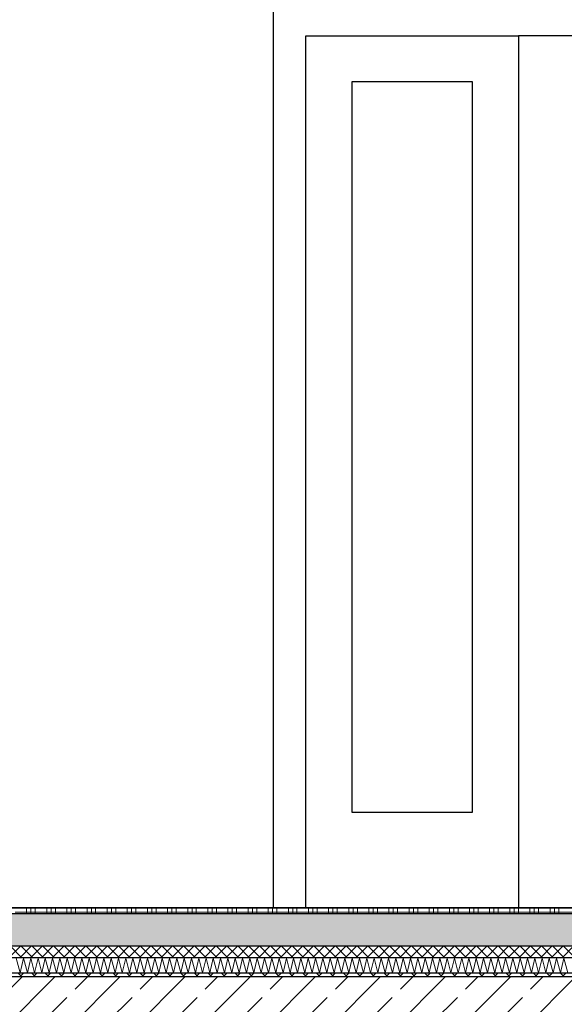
# Model space of a CAD drawing. Header units: metres. Extents: x -14.6 to 48.9, y -22.2 to 2.8.
# Tile 60 of 79: x 16.2 to 17.6, y -10.4 to -7.9. Entities that reach past the tile are written whole.
import ezdxf

# ---------------------------------------------------------------- set-up
doc = ezdxf.new("R2010")
doc.units = ezdxf.units.M
doc.header["$LTSCALE"] = 0.4
doc.header["$MEASUREMENT"] = 0
doc.layers.get('0').update_dxf_attribs({"color": 8, "lineweight": 9})
doc.layers.get('Defpoints').update_dxf_attribs({"color": 8, "lineweight": 9})
for name, color, linetype in [('Neubau_A-Bodenplatte', 8, 'Continuous'), ('Neubau_A-STB Wände', 8, 'Continuous'), ('Neubau_A-TB Wände', 8, 'Continuous'), ('Neubau_B-Bodenaufbau', 8, 'Continuous'), ('Neubau_S-Linien _ Schraffuren.2D', 8, 'Continuous'), ('Neubau_T-Bemaßung', 8, 'Continuous')]:
    doc.layers.add(name, color=color, linetype=linetype)
doc.styles.add('ERSTELLTER_STIL_2', font='arial.ttf')
doc.dimstyles.new('ERSTELLTER_STIL__1', dxfattribs={"dimtxt": 0.0875, "dimasz": 0.059375, "dimexe": 0.18, "dimexo": 0.0625, "dimgap": 0, "dimtad": 1, "dimzin": 0, "dimdsep": 46, "dimtxsty": 'ERSTELLTER_STIL_2', "dimblk": 'ARROWHEAD_6', "dimblk1": 'ARROWHEAD_6', "dimblk2": 'ARROWHEAD_6', "dimcen": 0.09, "dimclrd": 7, "dimclre": 7, "dimclrt": 7, "dimazin": 0, "dimtfac": 1, "dimtdec": 4, "dimtmove": 0, "dimatfit": 3, "dimfxl": 1, "dimtolj": 1, "dimtzin": 0, "dimarcsym": 0})
doc.dimstyles.new('ERSTELLTER_STIL__2', dxfattribs={"dimtxt": 0.0875, "dimasz": 0.059375, "dimexe": 0.18, "dimexo": 0.0625, "dimgap": 0, "dimtad": 1, "dimzin": 0, "dimdsep": 46, "dimtxsty": 'ERSTELLTER_STIL_2', "dimblk": 'ARROWHEAD_6', "dimblk1": 'ARROWHEAD_6', "dimblk2": 'ARROWHEAD_6', "dimcen": 0.09, "dimclrd": 7, "dimclre": 7, "dimclrt": 7, "dimazin": 0, "dimtfac": 1, "dimtdec": 4, "dimtmove": 2, "dimatfit": 3, "dimfxl": 1, "dimtolj": 1, "dimtzin": 0, "dimarcsym": 0})

# ---------------------------------------------------------------- blocks, each defined once
blk = doc.blocks.new('*X259', base_point=(3718.7656, 0))
at = {"layer": 'Neubau_B-Bodenaufbau', "color": 7, "linetype": 'Continuous', "lineweight": 9}
for p, q in [((4099.8132, -0.131), (4099.8234, -0.169)), ((4099.8234, -0.169), (4099.8323, -0.131)), ((4099.8323, -0.131), (4099.8425, -0.169)), ((4099.8425, -0.169), (4099.8513, -0.131)), ((4099.8513, -0.131), (4099.8615, -0.169)), ((4099.8615, -0.169), (4099.8704, -0.131)), ((4099.8704, -0.131), (4099.8806, -0.169)), ((4099.8806, -0.169), (4099.8894, -0.131)), ((4099.8894, -0.131), (4099.8996, -0.169)), ((4099.8996, -0.169), (4099.9085, -0.131)), ((4099.9085, -0.131), (4099.9187, -0.169)), ((4099.9187, -0.169), (4099.9275, -0.131)), ((4099.9275, -0.131), (4099.9377, -0.169)), ((4099.9377, -0.169), (4099.9466, -0.131)), ((4099.9466, -0.131), (4099.9568, -0.169)), ((4099.9568, -0.169), (4099.9656, -0.131)), ((4099.9656, -0.131), (4099.9758, -0.169)), ((4099.9758, -0.169), (4099.9847, -0.131)), ((4099.9847, -0.131), (4099.9949, -0.169)), ((4099.9949, -0.169), (4100.0037, -0.131)), ((4100.0037, -0.131), (4100.0139, -0.169)), ((4100.0139, -0.169), (4100.0228, -0.131)), ((4100.0228, -0.131), (4100.033, -0.169)), ((4100.033, -0.169), (4100.0418, -0.131)), ((4100.0418, -0.131), (4100.052, -0.169)), ((4100.052, -0.169), (4100.0609, -0.131)), ((4100.0609, -0.131), (4100.0711, -0.169)), ((4100.0711, -0.169), (4100.0799, -0.131)), ((4100.0799, -0.131), (4100.0901, -0.169)), ((4100.0901, -0.169), (4100.099, -0.131)), ((4100.099, -0.131), (4100.1092, -0.169)), ((4100.1092, -0.169), (4100.118, -0.131)), ((4100.118, -0.131), (4100.1282, -0.169)), ((4100.1282, -0.169), (4100.137, -0.131)), ((4100.137, -0.131), (4100.1472, -0.169)), ((4100.1472, -0.169), (4100.1561, -0.131)), ((4100.1561, -0.131), (4100.1663, -0.169)), ((4100.1663, -0.169), (4100.1751, -0.131)), ((4100.1751, -0.131), (4100.1853, -0.169)), ((4100.1853, -0.169), (4100.1942, -0.131)), ((4100.1942, -0.131), (4100.2044, -0.169)), ((4100.2044, -0.169), (4100.2132, -0.131)), ((4100.2132, -0.131), (4100.2234, -0.169)), ((4100.2234, -0.169), (4100.2323, -0.131)), ((4100.2323, -0.131), (4100.2425, -0.169)), ((4100.2425, -0.169), (4100.2513, -0.131)), ((4100.2513, -0.131), (4100.2615, -0.169)), ((4100.2615, -0.169), (4100.2704, -0.131)), ((4100.2704, -0.131), (4100.2806, -0.169)), ((4100.2806, -0.169), (4100.2894, -0.131)), ((4100.2894, -0.131), (4100.2996, -0.169)), ((4100.2996, -0.169), (4100.3085, -0.131)), ((4100.3085, -0.131), (4100.3187, -0.169)), ((4100.3187, -0.169), (4100.3275, -0.131)), ((4100.3275, -0.131), (4100.3377, -0.169)), ((4100.3377, -0.169), (4100.3466, -0.131)), ((4100.3466, -0.131), (4100.3568, -0.169)), ((4100.3568, -0.169), (4100.3656, -0.131)), ((4100.3656, -0.131), (4100.3758, -0.169)), ((4100.3758, -0.169), (4100.3847, -0.131)), ((4100.3847, -0.131), (4100.3949, -0.169)), ((4100.3949, -0.169), (4100.4037, -0.131)), ((4100.4037, -0.131), (4100.4139, -0.169)), ((4100.4139, -0.169), (4100.4228, -0.131)), ((4100.4228, -0.131), (4100.433, -0.169)), ((4100.433, -0.169), (4100.4418, -0.131)), ((4100.4418, -0.131), (4100.452, -0.169)), ((4100.452, -0.169), (4100.4609, -0.131)), ((4100.4609, -0.131), (4100.4711, -0.169)), ((4100.4711, -0.169), (4100.4799, -0.131)), ((4100.4799, -0.131), (4100.4901, -0.169)), ((4100.4901, -0.169), (4100.499, -0.131)), ((4100.499, -0.131), (4100.5092, -0.169)), ((4100.5092, -0.169), (4100.518, -0.131)), ((4100.518, -0.131), (4100.5282, -0.169)), ((4100.5282, -0.169), (4100.537, -0.131)), ((4100.537, -0.131), (4100.5472, -0.169)), ((4100.5472, -0.169), (4100.5561, -0.131)), ((4100.5561, -0.131), (4100.5663, -0.169)), ((4100.5663, -0.169), (4100.5751, -0.131)), ((4100.5751, -0.131), (4100.5853, -0.169)), ((4100.5853, -0.169), (4100.5942, -0.131)), ((4100.5942, -0.131), (4100.6044, -0.169)), ((4100.6044, -0.169), (4100.6132, -0.131)), ((4100.6132, -0.131), (4100.6234, -0.169)), ((4100.6234, -0.169), (4100.6323, -0.131)), ((4100.6323, -0.131), (4100.6425, -0.169)), ((4100.6425, -0.169), (4100.6513, -0.131)), ((4100.6513, -0.131), (4100.6615, -0.169)), ((4100.6615, -0.169), (4100.6704, -0.131)), ((4100.6704, -0.131), (4100.6806, -0.169)), ((4100.6806, -0.169), (4100.6894, -0.131)), ((4100.6894, -0.131), (4100.6996, -0.169)), ((4100.6996, -0.169), (4100.7085, -0.131)), ((4100.7085, -0.131), (4100.7187, -0.169)), ((4100.7187, -0.169), (4100.7275, -0.131)), ((4100.7275, -0.131), (4100.7377, -0.169)), ((4100.7377, -0.169), (4100.7466, -0.131)), ((4100.7466, -0.131), (4100.7568, -0.169)), ((4100.7568, -0.169), (4100.7656, -0.131)), ((4100.7656, -0.131), (4100.7758, -0.169)), ((4100.7758, -0.169), (4100.7847, -0.131)), ((4100.7847, -0.131), (4100.7949, -0.169)), ((4100.7949, -0.169), (4100.8037, -0.131)), ((4100.8037, -0.131), (4100.8139, -0.169)), ((4100.8139, -0.169), (4100.8228, -0.131)), ((4100.8228, -0.131), (4100.833, -0.169)), ((4100.833, -0.169), (4100.8418, -0.131)), ((4100.8418, -0.131), (4100.852, -0.169)), ((4100.852, -0.169), (4100.8609, -0.131)), ((4100.8609, -0.131), (4100.8711, -0.169)), ((4100.8711, -0.169), (4100.8799, -0.131)), ((4100.8799, -0.131), (4100.8901, -0.169)), ((4100.8901, -0.169), (4100.899, -0.131)), ((4100.899, -0.131), (4100.9092, -0.169)), ((4100.9092, -0.169), (4100.918, -0.131)), ((4100.918, -0.131), (4100.9282, -0.169)), ((4100.9282, -0.169), (4100.937, -0.131)), ((4100.937, -0.131), (4100.9472, -0.169)), ((4100.9472, -0.169), (4100.9561, -0.131)), ((4100.9561, -0.131), (4100.9663, -0.169)), ((4100.9663, -0.169), (4100.9751, -0.131)), ((4100.9751, -0.131), (4100.9853, -0.169)), ((4100.9853, -0.169), (4100.9942, -0.131)), ((4100.9942, -0.131), (4101.0044, -0.169)), ((4101.0044, -0.169), (4101.0132, -0.131)), ((4101.0132, -0.131), (4101.0234, -0.169)), ((4101.0234, -0.169), (4101.0323, -0.131)), ((4101.0323, -0.131), (4101.0425, -0.169)), ((4101.0425, -0.169), (4101.0513, -0.131)), ((4101.0513, -0.131), (4101.0615, -0.169)), ((4101.0615, -0.169), (4101.0704, -0.131)), ((4101.0704, -0.131), (4101.0806, -0.169)), ((4101.0806, -0.169), (4101.0894, -0.131)), ((4101.0894, -0.131), (4101.0996, -0.169)), ((4101.0996, -0.169), (4101.1085, -0.131)), ((4101.1085, -0.131), (4101.1187, -0.169)), ((4101.1187, -0.169), (4101.1275, -0.131)), ((4101.1275, -0.131), (4101.1377, -0.169)), ((4101.1377, -0.169), (4101.1466, -0.131)), ((4101.1466, -0.131), (4101.1568, -0.169)), ((4101.1568, -0.169), (4101.1656, -0.131)), ((4101.1656, -0.131), (4101.1758, -0.169)), ((4101.1758, -0.169), (4101.1847, -0.131)), ((4101.1847, -0.131), (4101.1949, -0.169)), ((4101.1949, -0.169), (4101.2037, -0.131)), ((4101.2037, -0.131), (4101.2139, -0.169)), ((4101.2139, -0.169), (4101.2228, -0.131)), ((4101.2228, -0.131), (4101.233, -0.169)), ((4101.233, -0.169), (4101.2418, -0.131)), ((4101.2418, -0.131), (4101.252, -0.169))]:
    blk.add_line(p, q, dxfattribs=at)
blk = doc.blocks.new('*X260', base_point=(3718.7656, 0))
at = {"layer": 'Neubau_B-Bodenaufbau', "color": 7, "linetype": 'Continuous', "lineweight": 9}
for p, q in [((4099.8406, 0), (4099.8406, -0.015)), ((4099.8519, 0), (4099.8519, -0.015)), ((4099.8631, 0), (4099.8631, -0.015)), ((4099.8931, 0), (4099.8931, -0.015)), ((4099.9044, 0), (4099.9044, -0.015)), ((4099.9156, 0), (4099.9156, -0.015)), ((4099.9456, 0), (4099.9456, -0.015)), ((4099.9569, 0), (4099.9569, -0.015)), ((4099.9681, 0), (4099.9681, -0.015)), ((4099.9981, 0), (4099.9981, -0.015)), ((4100.0094, 0), (4100.0094, -0.015)), ((4100.0206, 0), (4100.0206, -0.015)), ((4100.0506, 0), (4100.0506, -0.015)), ((4100.0619, 0), (4100.0619, -0.015)), ((4100.0731, 0), (4100.0731, -0.015)), ((4100.1031, 0), (4100.1031, -0.015)), ((4100.1144, 0), (4100.1144, -0.015)), ((4100.1256, 0), (4100.1256, -0.015)), ((4100.1556, 0), (4100.1556, -0.015)), ((4100.1669, 0), (4100.1669, -0.015)), ((4100.1781, 0), (4100.1781, -0.015)), ((4100.2081, 0), (4100.2081, -0.015)), ((4100.2194, 0), (4100.2194, -0.015)), ((4100.2306, 0), (4100.2306, -0.015)), ((4100.2606, 0), (4100.2606, -0.015)), ((4100.2719, 0), (4100.2719, -0.015)), ((4100.2831, 0), (4100.2831, -0.015)), ((4100.3131, 0), (4100.3131, -0.015)), ((4100.3244, 0), (4100.3244, -0.015)), ((4100.3356, 0), (4100.3356, -0.015)), ((4100.3656, 0), (4100.3656, -0.015)), ((4100.3769, 0), (4100.3769, -0.015)), ((4100.3881, 0), (4100.3881, -0.015)), ((4100.4181, 0), (4100.4181, -0.015)), ((4100.4294, 0), (4100.4294, -0.015)), ((4100.4406, 0), (4100.4406, -0.015)), ((4100.4706, 0), (4100.4706, -0.015)), ((4100.4819, 0), (4100.4819, -0.015)), ((4100.4931, 0), (4100.4931, -0.015)), ((4100.5231, 0), (4100.5231, -0.015)), ((4100.5344, 0), (4100.5344, -0.015)), ((4100.5456, 0), (4100.5456, -0.015)), ((4100.5756, 0), (4100.5756, -0.015)), ((4100.5869, 0), (4100.5869, -0.015)), ((4100.5981, 0), (4100.5981, -0.015)), ((4100.6281, 0), (4100.6281, -0.015)), ((4100.6394, 0), (4100.6394, -0.015)), ((4100.6506, 0), (4100.6506, -0.015)), ((4100.6806, 0), (4100.6806, -0.015)), ((4100.6919, 0), (4100.6919, -0.015)), ((4100.7031, 0), (4100.7031, -0.015)), ((4100.7331, 0), (4100.7331, -0.015)), ((4100.7444, 0), (4100.7444, -0.015)), ((4100.7556, 0), (4100.7556, -0.015)), ((4100.7856, 0), (4100.7856, -0.015)), ((4100.7969, 0), (4100.7969, -0.015)), ((4100.8081, 0), (4100.8081, -0.015)), ((4100.8381, 0), (4100.8381, -0.015)), ((4100.8494, 0), (4100.8494, -0.015)), ((4100.8606, 0), (4100.8606, -0.015)), ((4100.8906, 0), (4100.8906, -0.015)), ((4100.9019, 0), (4100.9019, -0.015)), ((4100.9131, 0), (4100.9131, -0.015)), ((4100.9431, 0), (4100.9431, -0.015)), ((4100.9544, 0), (4100.9544, -0.015)), ((4100.9656, 0), (4100.9656, -0.015)), ((4100.9956, 0), (4100.9956, -0.015)), ((4101.0069, 0), (4101.0069, -0.015)), ((4101.0181, 0), (4101.0181, -0.015)), ((4101.0481, 0), (4101.0481, -0.015)), ((4101.0594, 0), (4101.0594, -0.015)), ((4101.0706, 0), (4101.0706, -0.015)), ((4101.1006, 0), (4101.1006, -0.015)), ((4101.1119, 0), (4101.1119, -0.015)), ((4101.1231, 0), (4101.1231, -0.015)), ((4101.1531, 0), (4101.1531, -0.015)), ((4101.1644, 0), (4101.1644, -0.015)), ((4101.1756, 0), (4101.1756, -0.015)), ((4101.2056, 0), (4101.2056, -0.015)), ((4101.2169, 0), (4101.2169, -0.015)), ((4101.2281, 0), (4101.2281, -0.015)), ((4099.8106, -0.0112), (4099.8631, -0.0112)), ((4099.8631, -0.0112), (4099.9156, -0.0112)), ((4099.9156, -0.0112), (4099.9681, -0.0112)), ((4099.9681, -0.0112), (4100.0206, -0.0112)), ((4100.0206, -0.0112), (4100.0731, -0.0112)), ((4100.0731, -0.0112), (4100.1256, -0.0112)), ((4100.1256, -0.0112), (4100.1781, -0.0112)), ((4100.1781, -0.0112), (4100.2306, -0.0112)), ((4100.2306, -0.0112), (4100.2831, -0.0112)), ((4100.2831, -0.0112), (4100.3356, -0.0112)), ((4100.3356, -0.0112), (4100.3881, -0.0112)), ((4100.3881, -0.0112), (4100.4406, -0.0112)), ((4100.4406, -0.0112), (4100.4931, -0.0112)), ((4100.4931, -0.0112), (4100.5456, -0.0112)), ((4100.5456, -0.0112), (4100.5981, -0.0112)), ((4100.5981, -0.0112), (4100.6506, -0.0112)), ((4100.6506, -0.0112), (4100.7031, -0.0112)), ((4100.7031, -0.0112), (4100.7556, -0.0112)), ((4100.7556, -0.0112), (4100.8081, -0.0112)), ((4100.8081, -0.0112), (4100.8606, -0.0112)), ((4100.8606, -0.0112), (4100.9131, -0.0112)), ((4100.9131, -0.0112), (4100.9656, -0.0112)), ((4100.9656, -0.0112), (4101.0181, -0.0112)), ((4101.0181, -0.0112), (4101.0706, -0.0112)), ((4101.0706, -0.0112), (4101.1231, -0.0112)), ((4101.1231, -0.0112), (4101.1756, -0.0112)), ((4101.1756, -0.0112), (4101.2281, -0.0112)), ((4101.2281, -0.0112), (4101.2806, -0.0112))]:
    blk.add_line(p, q, dxfattribs=at)
blk = doc.blocks.new('ARROWHEAD_6')
at = {"color": 0, "linetype": 'Continuous', "lineweight": 0}
for p, q in [((-0.5, -0.5), (0.5, 0.5)), ((0, 0), (-1, 0))]:
    blk.add_line(p, q, dxfattribs=at)
blk = doc.blocks.new('*D309')
at = {"layer": 'Defpoints', "color": 0, "linetype": 'Continuous', "transparency": 16777216}
for p in [(5.5166, -10.355), (23.73, -10.355), (5.7105, -10.655)]:
    blk.add_point(p, dxfattribs=at)
at = {"layer": 'Neubau_T-Bemaßung', "linetype": 'Continuous', "lineweight": -2, "transparency": 16777216}
for p, q in [((5.5166, -10.2956), (5.5166, -10.2363)), ((23.6675, -10.355), (5.3366, -10.355)), ((5.5166, -10.355), (5.5166, -10.3917)), ((5.5166, -10.655), (5.5166, -10.6186)), ((5.648, -10.655), (5.3366, -10.655)), ((5.5166, -10.7144), (5.5166, -10.7738))]:
    blk.add_line(p, q, dxfattribs=at)
at = {"layer": 'Neubau_T-Bemaßung', "linetype": 'Continuous', "lineweight": -2, "transparency": 16777216, "xscale": 0.059375, "yscale": 0.059375, "zscale": 0.059375}
for p, rotation in [((5.5166, -10.355), 270), ((5.5166, -10.655), 90)]:
    blk.add_blockref('ARROWHEAD_6', p, dxfattribs=dict(at, rotation=rotation))
at = {"layer": 'Neubau_T-Bemaßung', "linetype": 'Continuous', "transparency": 16777216, "insert": (5.5166, -10.5051), "char_height": 0.0875, "attachment_point": 5, "rotation": 90, "style": 'ERSTELLTER_STIL_2'}
blk.add_mtext('\\A1;0.30', dxfattribs=at)
blk = doc.blocks.new('*D310')
at = {"layer": 'Defpoints', "color": 0, "linetype": 'Continuous', "transparency": 16777216}
for p in [(-9.662, -10.175), (5.4029, -10.175), (23.73, -10.355)]:
    blk.add_point(p, dxfattribs=at)
at = {"layer": 'Neubau_T-Bemaßung', "linetype": 'Continuous', "lineweight": -2, "transparency": 16777216}
for p, q in [((5.4029, -10.175), (5.4029, -10.0772)), ((-9.5995, -10.175), (5.5829, -10.175)), ((5.4029, -10.2956), (5.4029, -10.2344)), ((23.6675, -10.355), (5.2229, -10.355))]:
    blk.add_line(p, q, dxfattribs=at)
at = {"layer": 'Neubau_T-Bemaßung', "linetype": 'Continuous', "lineweight": -2, "transparency": 16777216, "xscale": 0.059375, "yscale": 0.059375, "zscale": 0.059375}
for p, rotation in [((5.4029, -10.175), 90), ((5.4029, -10.355), 270)]:
    blk.add_blockref('ARROWHEAD_6', p, dxfattribs=dict(at, rotation=rotation))
at = {"layer": 'Neubau_T-Bemaßung', "linetype": 'Continuous', "transparency": 16777216, "insert": (5.5166, -10.0772), "char_height": 0.0875, "attachment_point": 5, "rotation": 90, "style": 'ERSTELLTER_STIL_2'}
blk.add_mtext('\\A1;0.18', dxfattribs=at)
blk = doc.blocks.new('*D323')
at = {"layer": 'Defpoints', "color": 0, "linetype": 'Continuous', "transparency": 16777216}
for p in [(5.8666, -10.355), (23.73, -10.355), (5.7105, -10.655)]:
    blk.add_point(p, dxfattribs=at)
at = {"layer": 'Neubau_T-Bemaßung', "linetype": 'Continuous', "lineweight": -2, "transparency": 16777216}
for p, q in [((5.8666, -10.2956), (5.8666, -10.2363)), ((23.6675, -10.355), (5.6866, -10.355)), ((5.8666, -10.355), (5.8666, -10.3917)), ((5.8666, -10.655), (5.8666, -10.6186)), ((5.773, -10.655), (6.0466, -10.655)), ((5.8666, -10.7144), (5.8666, -10.7738))]:
    blk.add_line(p, q, dxfattribs=at)
at = {"layer": 'Neubau_T-Bemaßung', "linetype": 'Continuous', "lineweight": -2, "transparency": 16777216, "xscale": 0.059375, "yscale": 0.059375, "zscale": 0.059375}
for p, rotation in [((5.8666, -10.355), 270), ((5.8666, -10.655), 90)]:
    blk.add_blockref('ARROWHEAD_6', p, dxfattribs=dict(at, rotation=rotation))
at = {"layer": 'Neubau_T-Bemaßung', "linetype": 'Continuous', "transparency": 16777216, "insert": (5.8666, -10.5051), "char_height": 0.0875, "attachment_point": 5, "rotation": 90, "style": 'ERSTELLTER_STIL_2'}
blk.add_mtext('\\A1;0.30', dxfattribs=at)
blk = doc.blocks.new('*D324')
at = {"layer": 'Defpoints', "color": 0, "linetype": 'Continuous', "transparency": 16777216}
for p in [(5.8666, -6.495), (23.555, -6.495), (23.73, -10.355)]:
    blk.add_point(p, dxfattribs=at)
at = {"layer": 'Neubau_T-Bemaßung', "linetype": 'Continuous', "lineweight": -2, "transparency": 16777216}
for p, q in [((23.4925, -6.495), (5.6866, -6.495)), ((5.8666, -6.5544), (5.8666, -8.3149)), ((5.8666, -10.2956), (5.8666, -8.5421)), ((23.6675, -10.355), (5.6866, -10.355))]:
    blk.add_line(p, q, dxfattribs=at)
at = {"layer": 'Neubau_T-Bemaßung', "linetype": 'Continuous', "lineweight": -2, "transparency": 16777216, "xscale": 0.059375, "yscale": 0.059375, "zscale": 0.059375}
for p, rotation in [((5.8666, -6.495), 90), ((5.8666, -10.355), 270)]:
    blk.add_blockref('ARROWHEAD_6', p, dxfattribs=dict(at, rotation=rotation))
at = {"layer": 'Neubau_T-Bemaßung', "linetype": 'Continuous', "transparency": 16777216, "insert": (5.8666, -8.4285), "char_height": 0.0875, "attachment_point": 5, "rotation": 90, "style": 'ERSTELLTER_STIL_2'}
blk.add_mtext('\\A1;3.86', dxfattribs=at)
blk = doc.blocks.new('*D331')
at = {"layer": 'Defpoints', "color": 0, "linetype": 'Continuous', "transparency": 16777216}
for p in [(17.9513, -10.355), (23.73, -10.355), (16.205, -10.655)]:
    blk.add_point(p, dxfattribs=at)
at = {"layer": 'Neubau_T-Bemaßung', "linetype": 'Continuous', "lineweight": -2, "transparency": 16777216}
for p, q in [((17.9513, -10.2956), (17.9513, -10.2363)), ((23.6675, -10.355), (17.7713, -10.355)), ((17.9513, -10.355), (17.9513, -10.3917)), ((17.9513, -10.655), (17.9513, -10.6186)), ((16.2675, -10.655), (18.1313, -10.655)), ((17.9513, -10.7144), (17.9513, -10.7738))]:
    blk.add_line(p, q, dxfattribs=at)
at = {"layer": 'Neubau_T-Bemaßung', "linetype": 'Continuous', "lineweight": -2, "transparency": 16777216, "xscale": 0.059375, "yscale": 0.059375, "zscale": 0.059375}
for p, rotation in [((17.9513, -10.355), 270), ((17.9513, -10.655), 90)]:
    blk.add_blockref('ARROWHEAD_6', p, dxfattribs=dict(at, rotation=rotation))
at = {"layer": 'Neubau_T-Bemaßung', "linetype": 'Continuous', "transparency": 16777216, "insert": (17.9513, -10.5051), "char_height": 0.0875, "attachment_point": 5, "rotation": 90, "style": 'ERSTELLTER_STIL_2'}
blk.add_mtext('\\A1;0.30', dxfattribs=at)
blk = doc.blocks.new('*D332')
at = {"layer": 'Defpoints', "color": 0, "linetype": 'Continuous', "transparency": 16777216}
for p in [(-9.662, -10.175), (18.0125, -10.175), (23.73, -10.355)]:
    blk.add_point(p, dxfattribs=at)
at = {"layer": 'Neubau_T-Bemaßung', "linetype": 'Continuous', "lineweight": -2, "transparency": 16777216}
for p, q in [((-9.5995, -10.175), (18.1925, -10.175)), ((18.0125, -10.2956), (18.0125, -10.2344)), ((23.6675, -10.355), (17.8325, -10.355))]:
    blk.add_line(p, q, dxfattribs=at)
at = {"layer": 'Neubau_T-Bemaßung', "linetype": 'Continuous', "lineweight": -2, "transparency": 16777216, "xscale": 0.059375, "yscale": 0.059375, "zscale": 0.059375}
for p, rotation in [((18.0125, -10.175), 90), ((18.0125, -10.355), 270)]:
    blk.add_blockref('ARROWHEAD_6', p, dxfattribs=dict(at, rotation=rotation))
at = {"layer": 'Neubau_T-Bemaßung', "linetype": 'Continuous', "transparency": 16777216, "insert": (17.9513, -10.0532), "char_height": 0.0875, "attachment_point": 5, "rotation": 90, "style": 'ERSTELLTER_STIL_2'}
blk.add_mtext('\\A1;0.18', dxfattribs=at)
blk = doc.blocks.new('*D333')
at = {"layer": 'Defpoints', "color": 0, "linetype": 'Continuous', "transparency": 16777216}
for p in [(13.115, -6.825), (17.9513, -6.825), (-9.662, -10.175)]:
    blk.add_point(p, dxfattribs=at)
at = {"layer": 'Neubau_T-Bemaßung', "linetype": 'Continuous', "lineweight": -2, "transparency": 16777216}
for p, q in [((13.1775, -6.825), (18.1313, -6.825)), ((17.9513, -6.8844), (17.9513, -8.3896)), ((17.9513, -10.1156), (17.9513, -8.6174)), ((-9.5995, -10.175), (18.1313, -10.175))]:
    blk.add_line(p, q, dxfattribs=at)
at = {"layer": 'Neubau_T-Bemaßung', "linetype": 'Continuous', "lineweight": -2, "transparency": 16777216, "xscale": 0.059375, "yscale": 0.059375, "zscale": 0.059375}
for p, rotation in [((17.9513, -6.825), 90), ((17.9513, -10.175), 270)]:
    blk.add_blockref('ARROWHEAD_6', p, dxfattribs=dict(at, rotation=rotation))
at = {"layer": 'Neubau_T-Bemaßung', "linetype": 'Continuous', "transparency": 16777216, "insert": (17.9513, -8.5035), "char_height": 0.0875, "attachment_point": 5, "rotation": 90, "style": 'ERSTELLTER_STIL_2'}
blk.add_mtext('\\A1;3.35', dxfattribs=at)

msp = doc.modelspace()

# ---------------------------------------------------------------- hatches: boundary and pattern name
at = {"layer": 'Neubau_A-Bodenplatte', "linetype": 'Continuous'}
h = msp.add_hatch(dxfattribs=at)
h.set_pattern_fill('BETON__STAHLBETON_0002', color=256, style=0, pattern_type=2)
h.set_pattern_definition([(45, (-364.88789, -10.175), (-0.084852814, 0.084852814), []), (45, (-364.93032, -10.13257), (-0.084852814, 0.084852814), [0.09, -0.03])])
h.paths.add_polyline_path([(15.2, -10.655), (23.73, -10.655), (23.73, -10.355), (15.2, -10.355)])
at = {"layer": 'Neubau_B-Bodenaufbau', "linetype": 'Continuous'}
h = msp.add_hatch(dxfattribs=at)
h.set_pattern_fill('BETON__UNBEWEHRT_0002', color=256, style=0, pattern_type=2)
h.set_pattern_definition([(45, (-364.88789, -10.175), (-0.035355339, 0.035355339), [0.0375, -0.0125]), (45, (-364.88789, -10.139645), (-0.035355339, 0.035355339), [0.0375, -0.0125])])
h.paths.add_polyline_path([(7.325, -10.19), (7.325, -10.275), (18.915, -10.275), (18.915, -10.19)])
h = msp.add_hatch(dxfattribs=at)
h.set_pattern_fill('DÄMMUNG__HART_2_0002', color=256, style=0, pattern_type=2)
h.set_pattern_definition([(45, (-364.88789, -10.175), (-0.0141421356, 0.0141421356), []), (135, (-364.88789, -10.175), (0.0141421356, 0.0141421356), [])])
h.paths.add_polyline_path([(7.325, -10.275), (7.325, -10.305), (18.915, -10.305), (18.915, -10.275)])
h = msp.add_hatch(dxfattribs=at)
h.set_pattern_fill('GUßASPHALT_0002', color=256, style=0, pattern_type=2)
h.set_pattern_definition([(45, (-364.88789, -10.175), (-0.0176776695, 0.0176776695), []), (135, (-364.88789, -10.175), (0.0176776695, 0.0176776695), [])])
h.paths.add_polyline_path([(7.325, -10.355), (18.915, -10.355), (18.915, -10.345), (7.325, -10.345)])

# ---------------------------------------------------------------- linework, layer by layer
at = {"layer": 'Neubau_A-STB Wände', "linetype": 'Continuous'}
msp.add_line((16.83, -6.825), (16.83, -10.175), dxfattribs=at)
at = {"layer": 'Neubau_A-TB Wände', "linetype": 'Continuous'}
for p, q in [((16.9149, -10.175), (16.9149, -7.9)), ((16.9149, -7.9), (17.4698, -7.9)), ((17.4698, -7.9), (17.4698, -10.175)), ((17.4698, -7.9), (17.4701, -7.9)), ((18.745, -7.9), (17.4701, -7.9)), ((17.4701, -7.9), (17.4701, -10.175)), ((17.4698, -7.915), (17.4701, -7.915)), ((17.4701, -7.985), (17.4698, -7.985)), ((17.3498, -8.02), (17.0349, -8.02)), ((17.0349, -8.02), (17.0349, -9.925)), ((17.3498, -9.925), (17.3498, -8.02)), ((17.0349, -9.925), (17.3498, -9.925))]:
    msp.add_line(p, q, dxfattribs=at)
at = {"layer": 'Neubau_B-Bodenaufbau', "linetype": 'Continuous'}
for p, q in [((18.915, -10.19), (7.33, -10.19)), ((18.915, -10.275), (7.33, -10.275)), ((18.915, -10.305), (7.33, -10.305)), ((18.915, -10.345), (7.33, -10.345)), ((18.915, -10.355), (15.2, -10.355))]:
    msp.add_line(p, q, dxfattribs=at)
at = {"layer": 'Neubau_B-Bodenaufbau', "linetype": 'Continuous', "flags": 128}
msp.add_lwpolyline([(18.915, -10.175), (7.35, -10.175), (7.33, -10.175)], dxfattribs=at)
at = {"layer": 'Neubau_S-Linien _ Schraffuren.2D', "linetype": 'Continuous'}
msp.add_line((16.83, -6.825), (16.83, -10.175), dxfattribs=at)

# ---------------------------------------------------------------- block references
at = {"layer": 'Neubau_B-Bodenaufbau'}
for name in ['*X260', '*X259']:
    msp.add_blockref(name, (-364.8879, -10.175), dxfattribs=at)

# ---------------------------------------------------------------- dimensions: what is measured, and where the dimension line sits
at = {"layer": 'Neubau_T-Bemaßung', "linetype": 'Continuous'}
for base, p1, p2, dimstyle, picture, middle in [((5.8666, -6.495), (23.73, -10.355), (23.555, -6.495), 'ERSTELLTER_STIL__1', '*D324', (5.8666, -8.4285)), ((17.9513, -6.825), (-9.662, -10.175), (13.115, -6.825), 'ERSTELLTER_STIL__1', '*D333', (17.9513, -8.5035)), ((18.0125, -10.175), (23.73, -10.355), (-9.662, -10.175), 'ERSTELLTER_STIL__2', '*D332', (17.9513, -10.0532)), ((5.4029, -10.175), (23.73, -10.355), (-9.662, -10.175), 'ERSTELLTER_STIL__1', '*D310', (5.5166, -10.0772)), ((5.5166, -10.355), (5.7105, -10.655), (23.73, -10.355), 'ERSTELLTER_STIL__1', '*D309', (5.5166, -10.5051)), ((5.8666, -10.355), (5.7105, -10.655), (23.73, -10.355), 'ERSTELLTER_STIL__1', '*D323', (5.8666, -10.5051)), ((17.9513, -10.355), (16.205, -10.655), (23.73, -10.355), 'ERSTELLTER_STIL__1', '*D331', (17.9513, -10.5051))]:
    dim = msp.add_linear_dim(base=base, p1=p1, p2=p2, angle=90, dimstyle=dimstyle, override={"dimclrd": 256, "dimclre": 256, "dimclrt": 256}, dxfattribs=at)
    dim.commit()
    dim.dimension.update_dxf_attribs({"geometry": picture, "text_midpoint": middle, "dimtype": 160, "text_rotation": 90})

doc.saveas('drawing.dxf')
